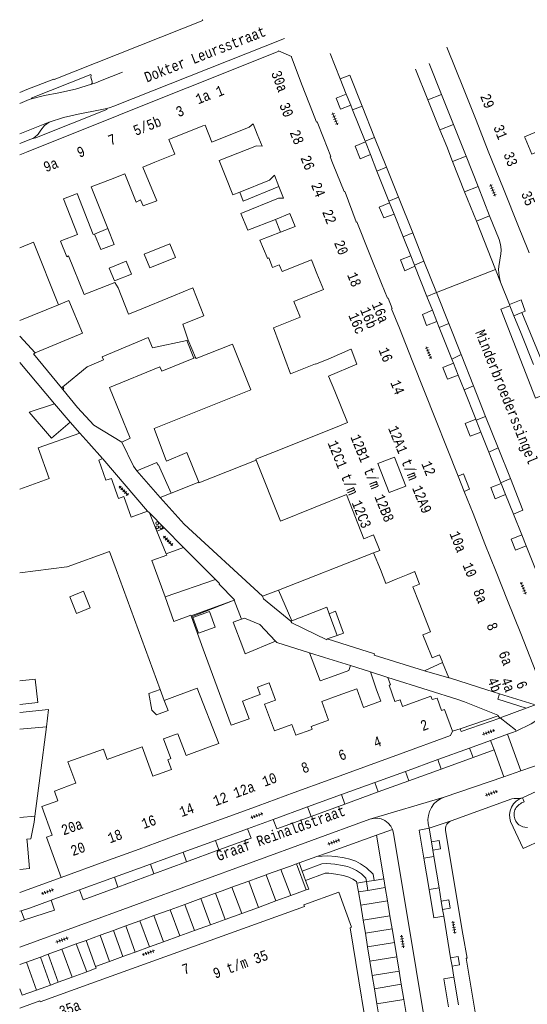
# Model space of a CAD drawing. Header units: metres. Extents: x 196790 to 198335, y 354523 to 356036.
# Tile 25 of 105: x 196790 to 196879, y 355715 to 355888. Entities that reach past the tile are written whole.
import ezdxf

# ---------------------------------------------------------------- set-up
doc = ezdxf.new("R2010")
doc.units = ezdxf.units.M
doc.linetypes.add('DGN Style 2', pattern=[186.027128, 111.616277, -74.410851])
for name, color, linetype, lineweight in [('afdak', 252, 'DGN Style 2', 18), ('bij- of bedrijfsgebouw', 252, 'Continuous', 18), ('carport', 252, 'Continuous', 18), ('functiescheiding', 252, 'Continuous', 18), ('hoofdgebouw', 252, 'Continuous', 18), ('huisnummer BAG', 252, 'Continuous', 18), ('kant asfaltverharding', 252, 'Continuous', 18), ('kant klinkerverharding', 252, 'Continuous', 18), ('kant muur (extern)', 252, 'Continuous', 18), ('kant stolverharding', 252, 'Continuous', 18), ('kant tegelverharding', 252, 'Continuous', 18), ('raster', 252, 'Continuous', 18), ('schutting', 252, 'Continuous', 18), ('straatnaam', 252, 'Continuous', 18), ('T22_berm', 252, 'DGN Style 2', 18), ('tuinhuis', 252, 'DGN Style 2', 18), ('verh betonsymbool', 2, 'Continuous', 0), ('verh tegelsymbool', 2, 'Continuous', 0), ('vlakafsluiter grijs', 252, 'DGN Style 2', 18)]:
    doc.layers.add(name, color=color, linetype=linetype, lineweight=lineweight)
doc.styles.add('Style-Courier New', font='cour.ttf')

# ---------------------------------------------------------------- blocks, each defined once
blk = doc.blocks.new('S621')
at = {"layer": 'verh betonsymbool', "color": 252, "linetype": 'Continuous', "lineweight": 0}
for centre in [(-0.48, 0.24), (0.52, 0.24), (0.02, -0.26)]:
    blk.add_circle(centre, 0.25, dxfattribs=at)
blk = doc.blocks.new('S642')
at = {"layer": 'verh tegelsymbool', "color": 252}
for p, q in [((-1.12, 0), (1.12, 0)), ((-0.9, -0.25), (-0.9, 0.25)), ((-0.45, -0.25), (-0.45, 0.25)), ((0, -0.25), (0, 0.25)), ((0.45, -0.25), (0.45, 0.25)), ((0.9, -0.25), (0.9, 0.25))]:
    blk.add_line(p, q, dxfattribs=at)

msp = doc.modelspace()

# ---------------------------------------------------------------- linework, layer by layer
at = {"layer": 'afdak'}
msp.add_line((196834.439, 355852.827), (196835.357, 355850.596), dxfattribs=at)
at = {"layer": 'afdak', "flags": 128}
for points in [[(196828.204, 355857.617), (196828.832, 355856.011), (196835.056, 355858.596)], [(196802.776, 355850.266), (196803.893, 355847.547), (196806.237, 355848.453), (196805.104, 355851.234)], [(196866.422, 355807.887), (196867.355, 355808.279), (196868.394, 355805.608), (196867.474, 355805.239)], [(196845.23, 355780.039), (196846.341, 355780.412), (196844.947, 355784.243), (196843.841, 355783.83)], [(196877.686, 355751.589), (196877.129, 355751.363), (196876.593, 355751.013), (196876.12, 355750.541), (196875.748, 355749.967), (196875.508, 355749.326), (196875.409, 355748.665), (196875.446, 355748.026), (196875.596, 355747.444)], [(196875.596, 355747.444), (196877.81, 355742.751), (196881.106, 355744.272)]]:
    msp.add_lwpolyline(points, dxfattribs=at)
at = {"layer": 'bij- of bedrijfsgebouw'}
for p, q in [((196816.607, 355839.461), (196810.365, 355836.879)), ((196798.335, 355838.65), (196800.725, 355832.892)), ((196810.365, 355836.879), (196808.755, 355836.213)), ((196819.164, 355831.705), (196818.254, 355834.467)), ((196800.725, 355832.892), (196792.406, 355829.45)), ((196818.949, 355831.635), (196819.164, 355831.705)), ((196792.147, 355829.321), (196797.013, 355823.342)), ((196797.013, 355823.342), (196797.251, 355823.538)), ((196798.53, 355817.335), (196795.774, 355820.573)), ((196795.263, 355814.555), (196798.529, 355817.334)), ((196798.529, 355817.334), (196798.53, 355817.335)), ((196801.833, 355813.694), (196800.26, 355815.427)), ((196813.243, 355816.206), (196815.244, 355810.944)), ((196804.209, 355810.957), (196801.833, 355813.694)), ((196809.057, 355814.522), (196807.583, 355813.835)), ((196818.937, 355812.055), (196821.024, 355806.855)), ((196804.209, 355810.957), (196803.557, 355810.717)), ((196813.709, 355810.293), (196810.196, 355808.802)), ((196794.842, 355807.5), (196789.708, 355805.605)), ((196821.024, 355806.855), (196816.205, 355804.921)), ((196809.199, 355800.734), (196812.093, 355801.789)), ((196812.422, 355801.456), (196812.093, 355801.789)), ((196813.726, 355798.28), (196812.422, 355801.456)), ((196815.36, 355794.301), (196813.726, 355798.28)), ((196805.444, 355794.707), (196798.013, 355792.051)), ((196806.604, 355791.546), (196805.444, 355794.707)), ((196837.319, 355782.561), (196843.423, 355784.97)), ((196843.841, 355783.83), (196843.423, 355784.97)), ((196828.511, 355782.853), (196827.088, 355782.353)), ((196828.738, 355777.932), (196827.088, 355782.353)), ((196837.159, 355782.498), (196837.319, 355782.561)), ((196845.23, 355780.039), (196843.841, 355783.83)), ((196834.487, 355778.997), (196833.553, 355780.019)), ((196843.527, 355779.415), (196845.23, 355780.039)), ((196840.397, 355776.999), (196843.022, 355776.175)), ((196843.022, 355776.175), (196847.581, 355774.744))]:
    msp.add_line(p, q, dxfattribs=at)
at = {"layer": 'bij- of bedrijfsgebouw', "flags": 128}
for points in [[(196808.755, 355836.213), (196806.911, 355840.861), (196806.361, 355841.809), (196800.984, 355839.68)], [(196818.254, 355834.467), (196821.899, 355835.948), (196819.978, 355840.83), (196816.607, 355839.461)], [(196797.251, 355823.538), (196801.488, 355827.015), (196804.377, 355828.23), (196804.156, 355828.765), (196812.212, 355832.137), (196812.936, 355830.352), (196818.949, 355831.635)], [(196795.263, 355814.555), (196791.383, 355819.114), (196795.774, 355820.573)], [(196794.842, 355807.5), (196792.961, 355812.825), (196800.26, 355815.427)], [(196807.583, 355813.835), (196809.638, 355809.663), (196810.196, 355808.802)], [(196815.244, 355810.944), (196815.408, 355810.512), (196818.937, 355812.055)], [(196806.495, 355805.424), (196805.749, 355807.512), (196804.774, 355807.183), (196803.557, 355810.717)], [(196816.205, 355804.921), (196814.011, 355809.901), (196813.905, 355809.866), (196813.709, 355810.293)], [(196806.495, 355805.424), (196807.01, 355803.983), (196807.956, 355804.315), (196809.199, 355800.734)], [(196812.843, 355793.118), (196815.465, 355794.044), (196815.36, 355794.301)], [(196833.553, 355780.019), (196831.752, 355781.91), (196829.039, 355783.039), (196828.511, 355782.853)], [(196837.159, 355782.498), (196837.193, 355782.412), (196837.345, 355782.248), (196843.43, 355779.237), (196843.527, 355779.415)], [(196828.738, 355777.932), (196829.179, 355776.788), (196834.487, 355778.997)], [(196844.237, 355772.793), (196842.269, 355772.082), (196840.397, 355776.999)], [(196847.581, 355774.744), (196847.318, 355773.905), (196844.237, 355772.793)], [(196831.8, 355769.697), (196831.33, 355770.984), (196833.353, 355771.73), (196834.47, 355768.699), (196832.55, 355767.992)], [(196789.708, 355766.565), (196794.772, 355767.062), (196794.415, 355764.041)], [(196794.415, 355764.041), (196789.708, 355763.623)]]:
    msp.add_lwpolyline(points, dxfattribs=at)
at = {"layer": 'carport'}
for p, q in [((196815.139, 355786.754), (196823.943, 355789.825)), ((196827.206, 355786.205), (196819.704, 355783.442))]:
    msp.add_line(p, q, dxfattribs=at)
at = {"layer": 'carport', "flags": 128}
msp.add_lwpolyline([(196827.206, 355786.205), (196827.3, 355786.242), (196824.618, 355788.991), (196824.674, 355789.09), (196823.943, 355789.825)], dxfattribs=at)
at = {"layer": 'functiescheiding'}
for p, q in [((196845.79, 355877.427), (196847.472, 355878.085)), ((196847.472, 355878.085), (196849.639, 355872.639)), ((196861.118, 355873.733), (196863.511, 355874.694)), ((196849.639, 355872.639), (196847.962, 355871.973)), ((196849.639, 355872.639), (196851.814, 355867.175)), ((196863.247, 355868.471), (196865.604, 355869.422)), ((196851.814, 355867.175), (196850.145, 355866.486)), ((196851.814, 355867.175), (196853.892, 355861.953)), ((196865.461, 355862.954), (196867.808, 355863.87)), ((196853.892, 355861.953), (196852.212, 355861.293)), ((196853.892, 355861.953), (196855.983, 355856.698)), ((196867.562, 355857.67), (196869.901, 355858.598)), ((196855.983, 355856.698), (196854.317, 355856.004)), ((196855.983, 355856.698), (196858.472, 355850.445)), ((196869.617, 355852.502), (196871.934, 355853.477)), ((196858.472, 355850.445), (196856.801, 355849.764)), ((196858.472, 355850.445), (196860.439, 355845.502)), ((196858.765, 355844.83), (196860.439, 355845.502)), ((196860.439, 355845.502), (196862.622, 355840.016)), ((196862.622, 355840.016), (196860.943, 355839.358)), ((196862.622, 355840.016), (196864.771, 355834.616)), ((196864.771, 355834.616), (196863.113, 355833.907)), ((196864.771, 355834.616), (196866.939, 355829.17)), ((196866.939, 355829.17), (196865.311, 355828.383)), ((196866.939, 355829.17), (196869.107, 355823.722)), ((196867.456, 355822.995), (196869.107, 355823.722)), ((196869.107, 355823.722), (196871.24, 355818.362)), ((196871.24, 355818.362), (196869.565, 355817.695)), ((196875.57, 355807.483), (196873.444, 355812.824)), ((196875.57, 355807.483), (196873.92, 355806.752)), ((196872.106, 355761.647), (196872.71, 355759.991)), ((196877.421, 355756.319), (196875.076, 355762.726)), ((196868.44, 355760.315), (196869.041, 355758.659)), ((196869.041, 355758.659), (196872.71, 355759.991)), ((196872.71, 355759.991), (196874.423, 355755.296)), ((196862.875, 355758.292), (196863.475, 355756.639)), ((196863.475, 355756.639), (196869.041, 355758.659)), ((196857.821, 355754.588), (196863.475, 355756.639)), ((196857.222, 355756.237), (196857.821, 355754.588)), ((196851.84, 355754.281), (196852.438, 355752.634)), ((196852.438, 355752.634), (196857.821, 355754.588)), ((196846.014, 355752.164), (196846.611, 355750.52)), ((196846.611, 355750.52), (196852.438, 355752.634)), ((196840.084, 355750.008), (196840.68, 355748.367)), ((196840.68, 355748.367), (196846.611, 355750.52)), ((196823.958, 355744.147), (196824.564, 355742.501)), ((196818.285, 355742.086), (196818.9, 355740.416)), ((196818.9, 355740.416), (196824.564, 355742.501)), ((196862.167, 355741.332), (196860.421, 355741.04)), ((196812.578, 355740.011), (196813.201, 355738.317)), ((196813.201, 355738.317), (196818.9, 355740.416)), ((196806.27, 355737.719), (196806.904, 355735.998)), ((196806.904, 355735.998), (196813.201, 355738.317)), ((196832.847, 355738.139), (196834.552, 355733.562)), ((196835.424, 355739.076), (196837.129, 355734.5)), ((196826.848, 355735.957), (196828.553, 355731.38)), ((196829.773, 355737.021), (196831.478, 355732.444)), ((196863.079, 355735.852), (196861.338, 355735.561)), ((196823.947, 355734.903), (196825.652, 355730.324)), ((196821.375, 355733.968), (196823.081, 355729.389)), ((196849.39, 355732.8), (196854.053, 355733.574)), ((196790.558, 355730.234), (196789.959, 355731.832)), ((196789.708, 355729.954), (196790.558, 355730.234)), ((196809.941, 355724.616), (196808.275, 355729.204)), ((196805.425, 355722.98), (196803.763, 355727.559)), ((196807.783, 355723.834), (196806.119, 355728.419)), ((196850.58, 355725.539), (196855.26, 355726.316)), ((196798.879, 355720.237), (196797.105, 355725.125)), ((196792.649, 355717.971), (196790.879, 355722.847)), ((196851.783, 355718.203), (196856.48, 355718.983))]:
    msp.add_line(p, q, dxfattribs=at)
at = {"layer": 'functiescheiding', "flags": 128}
for points in [[(196875.493, 355837.726), (196873.87, 355837.104), (196879.958, 355821.556), (196881.651, 355822.236)], [(196871.24, 355818.362), (196873.444, 355812.824), (196871.796, 355812.091)], [(196875.57, 355807.483), (196877.767, 355801.963), (196876.118, 355801.232)], [(196834.048, 355747.815), (196834.695, 355746.196), (196840.68, 355748.367)], [(196824.564, 355742.501), (196830.191, 355744.573), (196829.549, 355746.179)], [(196800.201, 355735.513), (196800.823, 355733.758), (196806.904, 355735.998)], [(196790.558, 355730.234), (196795.815, 355731.964), (196795.199, 355733.695)]]:
    msp.add_lwpolyline(points, dxfattribs=at)
at = {"layer": 'hoofdgebouw'}
for p, q in [((196867.458, 355875.419), (196864.451, 355882.971)), ((196789.708, 355875.024), (196790.984, 355875.528)), ((196819.031, 355875.84), (196813.03, 355873.439)), ((196839.148, 355876.273), (196840.936, 355871.634)), ((196869.55, 355870.166), (196867.458, 355875.419)), ((196813.03, 355873.439), (196807.054, 355871.048)), ((196807.054, 355871.048), (196801.966, 355869.012)), ((196871.696, 355864.782), (196869.55, 355870.166)), ((196801.966, 355869.012), (196795.988, 355866.621)), ((196815.82, 355866.798), (196821.736, 355869.175)), ((196822.151, 355869.336), (196821.736, 355869.175)), ((196883.39, 355869.521), (196878.064, 355867.277)), ((196878.156, 355867.058), (196878.064, 355867.277)), ((196795.988, 355866.621), (196790.874, 355864.575)), ((196790.874, 355864.575), (196789.708, 355864.108)), ((196874.343, 355858.2), (196871.696, 355864.782)), ((196813.372, 355862.824), (196811.265, 355861.968)), ((196811.265, 355861.968), (196813.683, 355856.091)), ((196876.993, 355851.608), (196874.343, 355858.2)), ((196797.381, 355856.434), (196799.628, 355857.312)), ((196846.648, 355857.593), (196848.587, 355852.415)), ((196834.439, 355852.827), (196837.001, 355853.839)), ((196802.776, 355850.266), (196805.104, 355851.234)), ((196792.142, 355848.813), (196796.491, 355837.891)), ((196850.88, 355846.993), (196853.037, 355841.583)), ((196796.491, 355837.891), (196798.335, 355838.65)), ((196837.084, 355825.796), (196834.095, 355833.839)), ((196856.136, 355833.772), (196858.378, 355828.129)), ((196830.136, 355823.001), (196826.955, 355830.999)), ((196820.195, 355828.531), (196820.489, 355828.65)), ((196858.378, 355828.129), (196860.529, 355822.716)), ((196843.769, 355825.415), (196844.842, 355822.76)), ((196830.136, 355823.001), (196813.243, 355816.206)), ((196844.842, 355822.76), (196847.059, 355817.274)), ((196860.529, 355822.716), (196866.422, 355807.887)), ((196847.059, 355817.274), (196845.652, 355816.694)), ((196866.422, 355807.887), (196867.474, 355805.239)), ((196867.474, 355805.239), (196869.026, 355801.335)), ((196869.026, 355801.335), (196871.123, 355796.058)), ((196851.632, 355794.47), (196852.714, 355794.893)), ((196852.82, 355791.554), (196851.632, 355794.47)), ((196871.123, 355796.058), (196873.074, 355791.148)), ((196815.139, 355786.754), (196812.843, 355793.118)), ((196797.947, 355792.027), (196789.708, 355790.98)), ((196798.013, 355792.051), (196797.947, 355792.027)), ((196806.604, 355791.546), (196814.29, 355770.589)), ((196873.074, 355791.148), (196875.065, 355786.138)), ((196857.63, 355790.693), (196855.569, 355789.849)), ((196875.065, 355786.138), (196877.366, 355780.349)), ((196859.596, 355785.713), (196861.601, 355780.678)), ((196819.759, 355783.291), (196819.704, 355783.442)), ((196863.62, 355775.495), (196863.702, 355775.295)), ((196863.702, 355775.295), (196864.796, 355772.619)), ((196851.104, 355773.639), (196854.145, 355772.685)), ((196852.158, 355770.525), (196851.104, 355773.639)), ((196814.29, 355770.589), (196815.015, 355768.612)), ((196831.414, 355769.555), (196831.8, 355769.697)), ((196832.55, 355767.992), (196834.27, 355763.325)), ((196826.729, 355764.311), (196829.833, 355765.454)), ((196816.997, 355762.689), (196817.165, 355762.751)), ((196818.83, 355759.041), (196822.762, 355760.473)), ((196805.006, 355758.292), (196807.41, 355759.173)), ((196849.923, 355756.972), (196856.183, 355759.255)), ((196843.883, 355754.77), (196849.923, 355756.972)), ((196837.742, 355752.531), (196843.883, 355754.77)), ((196831.425, 355750.228), (196837.742, 355752.531)), ((196827.092, 355748.648), (196831.425, 355750.228)), ((196792.353, 355748.375), (196789.708, 355748.19)), ((196822.724, 355747.056), (196827.092, 355748.648)), ((196816.911, 355744.936), (196822.724, 355747.056)), ((196810.621, 355742.643), (196816.911, 355744.936)), ((196804.582, 355740.441), (196810.621, 355742.643))]:
    msp.add_line(p, q, dxfattribs=at)
at = {"layer": 'hoofdgebouw', "flags": 128}
for points in [[(196795.762, 355877.32), (196821.726, 355887.634), (196821.68, 355887.743), (196821.75, 355887.77)], [(196837.274, 355881.312), (196834.992, 355882.307), (196834.925, 355882.199), (196819.031, 355875.84)], [(196839.148, 355876.273), (196837.248, 355881.202), (196837.274, 355881.312)], [(196790.984, 355875.528), (196795.683, 355877.385), (196795.736, 355877.31), (196795.762, 355877.32)], [(196842.874, 355867.075), (196841.73, 355869.908), (196841.618, 355869.865), (196840.936, 355871.634)], [(196831.277, 355867.726), (196830.533, 355869.562), (196829.872, 355868.954), (196823.343, 355866.363), (196822.151, 355869.336)], [(196883.518, 355869.217), (196884.662, 355866.501), (196879.336, 355864.257), (196878.156, 355867.058)], [(196813.372, 355862.824), (196816.876, 355864.243), (196815.82, 355866.798)], [(196831.277, 355867.726), (196832.113, 355865.665), (196831.154, 355865.71), (196824.625, 355863.119), (196825.781, 355860.228)], [(196842.874, 355867.075), (196844.176, 355863.852), (196844.037, 355863.796), (196844.574, 355862.459)], [(196844.574, 355862.459), (196846.496, 355857.678), (196846.601, 355857.718), (196846.648, 355857.593)], [(196805.104, 355851.234), (196802.224, 355858.501), (196805.578, 355859.826)], [(196805.578, 355859.826), (196808.097, 355860.821), (196810.062, 355855.844), (196810.851, 355856.264), (196811.34, 355855.174), (196813.683, 355856.091)], [(196825.781, 355860.228), (196827.014, 355857.147), (196828.204, 355857.617)], [(196828.204, 355857.617), (196833.399, 355859.666), (196834.275, 355860.562), (196835.056, 355858.596)], [(196835.056, 355858.596), (196835.874, 355856.538), (196834.998, 355856.544), (196828.382, 355853.837), (196829.618, 355850.922), (196834.439, 355852.827)], [(196797.092, 355849.138), (196799.82, 355850.205), (196797.381, 355856.434)], [(196799.628, 355857.312), (196799.736, 355857.354), (196802.577, 355850.183), (196802.776, 355850.266)], [(196837.001, 355853.839), (196837.935, 355851.602), (196835.357, 355850.596)], [(196848.587, 355852.415), (196848.612, 355852.347), (196848.724, 355852.399), (196850.88, 355846.993)], [(196878.875, 355846.955), (196878.626, 355847.547), (196876.993, 355851.608)], [(196835.357, 355850.596), (196831.742, 355849.186), (196833.001, 355846.159)], [(196789.708, 355847.852), (196792.142, 355848.813)], [(196797.933, 355846.3), (196796.824, 355849.033), (196797.092, 355849.138)], [(196800.984, 355839.68), (196798.27, 355846.437), (196797.933, 355846.3)], [(196833.001, 355846.159), (196833.067, 355846), (196833.309, 355846.111), (196833.962, 355844.401), (196835.08, 355844.867), (196835.608, 355843.679), (196840.767, 355845.769), (196841.726, 355843.365)], [(196841.726, 355843.365), (196842.839, 355840.577), (196837.655, 355838.483), (196838.713, 355835.905)], [(196853.037, 355841.583), (196854.051, 355839.039), (196854.172, 355839.07), (196854.902, 355837.216), (196854.788, 355837.163), (196856.136, 355833.772)], [(196838.713, 355835.905), (196838.794, 355835.708), (196834.095, 355833.839)], [(196826.955, 355830.999), (196820.572, 355828.46), (196820.489, 355828.65)], [(196792.406, 355829.45), (196792.216, 355829.372), (196792.147, 355829.321)], [(196847.634, 355830.101), (196843.675, 355828.371), (196841.486, 355827.464), (196841.465, 355827.559), (196837.084, 355825.796)], [(196847.634, 355830.101), (196847.733, 355830.145), (196848.703, 355827.498), (196843.769, 355825.415)], [(196809.057, 355814.522), (196805.4, 355823.411), (196814.228, 355827.028), (196814.556, 355826.244), (196820.195, 355828.531)], [(196831.063, 355810.708), (196831.008, 355810.845), (196835.65, 355812.702), (196845.652, 355816.694)], [(196852.714, 355794.893), (196851.623, 355797.609), (196849.925, 355796.94), (196846.876, 355804.681), (196835.331, 355800.039), (196831.063, 355810.708)], [(196857.271, 355806.17), (196855.292, 355811.242), (196852.397, 355810.112), (196854.376, 355805.041), (196857.271, 355806.17)], [(196855.569, 355789.849), (196853.75, 355789.117), (196852.82, 355791.554)], [(196857.63, 355790.693), (196858.847, 355791.2), (196858.866, 355791.148)], [(196858.866, 355791.148), (196859.66, 355789.015), (196858.486, 355788.515), (196859.596, 355785.713)], [(196819.704, 355783.442), (196819.647, 355783.598), (196816.685, 355782.468), (196815.139, 355786.754)], [(196826.729, 355764.311), (196821.833, 355777.596), (196819.759, 355783.291)], [(196861.601, 355780.678), (196860.22, 355780.13), (196860.871, 355778.539)], [(196877.366, 355780.349), (196881.615, 355769.655), (196881.683, 355769.581)], [(196860.871, 355778.539), (196861.883, 355776.089), (196863.162, 355776.615), (196863.62, 355775.495)], [(196854.145, 355772.685), (196854.591, 355771.399), (196854.339, 355771.315)], [(196864.796, 355772.619), (196864.908, 355772.615), (196871.46, 355770.518), (196873.642, 355769.832)], [(196815.015, 355768.612), (196820.788, 355770.775), (196824.558, 355761.127), (196822.762, 355760.473)], [(196845.417, 355769.508), (196848.675, 355770.685), (196849.87, 355767.406), (196852.857, 355768.494)], [(196852.857, 355768.494), (196852.889, 355768.506), (196852.158, 355770.525)], [(196854.339, 355771.315), (196855.375, 355768.457), (196856.277, 355768.784), (196856.707, 355767.599), (196861.652, 355769.391), (196861.858, 355768.788), (196862.727, 355769.062), (196863.502, 355766.891), (196864.051, 355767.081), (196865.442, 355763.249)], [(196829.833, 355765.454), (196828.675, 355768.546), (196831.414, 355769.555)], [(196840.623, 355763.523), (196840.886, 355763.62), (196840.714, 355764.089), (196843.763, 355765.213), (196842.56, 355768.476), (196845.417, 355769.508)], [(196873.642, 355769.832), (196879.721, 355767.92), (196879.791, 355767.849)], [(196834.27, 355763.325), (196837.324, 355764.438), (196838.015, 355762.562), (196840.623, 355763.523)], [(196813.023, 355755.39), (196816.246, 355756.572), (196815.623, 355758.271), (196816.139, 355758.461), (196814.874, 355761.911), (196816.997, 355762.689)], [(196817.165, 355762.751), (196817.364, 355762.827), (196818.83, 355759.041)], [(196865.442, 355763.249), (196865.072, 355762.496), (196856.183, 355759.255)], [(196805.006, 355758.292), (196804.346, 355760.116), (196798.148, 355757.886), (196799.531, 355754.165), (196799.496, 355754.152)], [(196807.41, 355759.173), (196811.114, 355760.517), (196813.023, 355755.39)], [(196877.686, 355751.589), (196886.983, 355755.926), (196887.226, 355756.071), (196887.493, 355756.165), (196887.774, 355756.212), (196888.058, 355756.217), (196888.267, 355756.187), (196888.467, 355756.12), (196888.655, 355756.025), (196888.832, 355755.91), (196888.975, 355755.789)], [(196796.964, 355737.671), (196794.397, 355744.726), (196795.397, 355745.092), (196793.586, 355750.076), (196796.402, 355751.082), (196795.784, 355752.773), (196799.496, 355754.152)], [(196878.559, 355746.438), (196878.087, 355746.461), (196877.721, 355746.541), (196877.374, 355746.681), (196877.057, 355746.883), (196876.787, 355747.143), (196876.528, 355747.522), (196876.354, 355747.947), (196876.256, 355748.394), (196876.217, 355748.85), (196876.232, 355749.069), (196876.285, 355749.282), (196876.365, 355749.486), (196876.462, 355749.683), (196876.594, 355749.895), (196876.749, 355750.091), (196876.923, 355750.271), (196877.112, 355750.434), (196877.318, 355750.582), (196877.537, 355750.71), (196877.767, 355750.817), (196878.006, 355750.901), (196877.686, 355751.589)], [(196792.353, 355748.375), (196792.212, 355747.344), (196791.682, 355744.418), (196790.964, 355744.353), (196790.999, 355743.959)], [(196790.999, 355743.959), (196791.424, 355739.223), (196789.708, 355739.075)], [(196796.964, 355737.671), (196796.97, 355737.655), (196804.582, 355740.441)], [(196851.533, 355704.26), (196847.509, 355728.878), (196847.788, 355728.976), (196845.57, 355735.108), (196839.418, 355732.859), (196839.522, 355732.579), (196802.182, 355719.101)], [(196802.182, 355719.101), (196793.314, 355715.904), (196793.244, 355716.063), (196789.708, 355714.787)]]:
    msp.add_lwpolyline(points, dxfattribs=at)
at = {"layer": 'kant asfaltverharding'}
for p, q in [((196844.038, 355881.828), (196845.79, 355877.427)), ((196861.118, 355873.733), (196858.939, 355879.12)), ((196845.79, 355877.427), (196846.852, 355874.76)), ((196846.852, 355874.76), (196847.628, 355872.811)), ((196863.247, 355868.471), (196861.118, 355873.733)), ((196847.628, 355872.811), (196847.962, 355871.973)), ((196847.962, 355871.973), (196850.145, 355866.486)), ((196850.145, 355866.486), (196850.191, 355866.371)), ((196850.191, 355866.371), (196851.07, 355864.162)), ((196851.07, 355864.162), (196852.212, 355861.293)), ((196867.562, 355857.67), (196865.461, 355862.954)), ((196852.212, 355861.293), (196854.317, 355856.004)), ((196869.617, 355852.502), (196867.562, 355857.67)), ((196854.317, 355856.004), (196854.438, 355855.7)), ((196854.438, 355855.7), (196855.211, 355853.758)), ((196855.211, 355853.758), (196856.801, 355849.764)), ((196872.97, 355844.071), (196869.617, 355852.502)), ((196856.801, 355849.764), (196858.121, 355846.448)), ((196858.121, 355846.448), (196858.765, 355844.83)), ((196858.765, 355844.83), (196858.849, 355844.619)), ((196858.849, 355844.619), (196860.943, 355839.358)), ((196873.86, 355841.833), (196872.97, 355844.071)), ((196873.86, 355841.833), (196875.406, 355837.945)), ((196860.943, 355839.358), (196861.915, 355836.915)), ((196875.406, 355837.945), (196875.493, 355837.726)), ((196875.493, 355837.726), (196876.19, 355835.972)), ((196861.915, 355836.915), (196862.695, 355834.956)), ((196876.19, 355835.972), (196877.427, 355832.861)), ((196862.695, 355834.956), (196863.113, 355833.907)), ((196863.113, 355833.907), (196865.311, 355828.383)), ((196877.427, 355832.861), (196879.596, 355827.405)), ((196865.311, 355828.383), (196865.6, 355827.656)), ((196865.6, 355827.656), (196866.436, 355825.557)), ((196866.436, 355825.557), (196867.456, 355822.995)), ((196867.456, 355822.995), (196869.499, 355817.86)), ((196869.499, 355817.86), (196869.565, 355817.695)), ((196869.565, 355817.695), (196870.392, 355815.618)), ((196870.392, 355815.618), (196871.796, 355812.091)), ((196871.796, 355812.091), (196873.92, 355806.752)), ((196873.92, 355806.752), (196873.978, 355806.607)), ((196873.978, 355806.607), (196874.737, 355804.701)), ((196816.205, 355804.921), (196814.3, 355804.186)), ((196874.737, 355804.701), (196876.118, 355801.232)), ((196876.118, 355801.232), (196877.554, 355797.624)), ((196878.319, 355795.703), (196877.554, 355797.624)), ((196880.299, 355790.728), (196878.319, 355795.703)), ((196832.17, 355786.869), (196834.986, 355787.969)), ((196832.17, 355786.869), (196832.349, 355786.451))]:
    msp.add_line(p, q, dxfattribs=at)
at = {"layer": 'kant asfaltverharding', "flags": 128}
for points in [[(196865.461, 355862.954), (196864.425, 355865.558), (196863.247, 355868.471)], [(196877.549, 355836.534), (196883.216, 355822.851), (196881.651, 355822.236)]]:
    msp.add_lwpolyline(points, dxfattribs=at)
at = {"layer": 'kant klinkerverharding'}
for p, q in [((196863.511, 355874.694), (196861.366, 355880.097)), ((196865.604, 355869.422), (196863.511, 355874.694)), ((196867.808, 355863.87), (196865.604, 355869.422)), ((196869.901, 355858.598), (196867.808, 355863.87)), ((196871.934, 355853.477), (196869.901, 355858.598)), ((196878.311, 355767.297), (196873.753, 355765.595)), ((196879.791, 355767.849), (196878.311, 355767.297)), ((196872.106, 355761.647), (196868.44, 355760.315)), ((196875.076, 355762.726), (196872.106, 355761.647)), ((196868.44, 355760.315), (196862.875, 355758.292)), ((196862.875, 355758.292), (196857.222, 355756.237)), ((196857.222, 355756.237), (196851.84, 355754.281)), ((196863.959, 355751.726), (196874.423, 355755.296)), ((196874.423, 355755.296), (196877.421, 355756.319)), ((196851.84, 355754.281), (196846.014, 355752.164)), ((196846.014, 355752.164), (196840.084, 355750.008)), ((196840.084, 355750.008), (196834.048, 355747.815)), ((196789.708, 355725.492), (196850.979, 355747.861)), ((196829.549, 355746.179), (196823.958, 355744.147)), ((196834.048, 355747.815), (196829.549, 355746.179)), ((196861.739, 355743.903), (196861.341, 355746.293)), ((196823.958, 355744.147), (196818.285, 355742.086)), ((196861.982, 355742.444), (196861.739, 355743.903)), ((196818.285, 355742.086), (196812.578, 355740.011)), ((196860.421, 355741.04), (196861.338, 355735.561)), ((196862.167, 355741.332), (196861.982, 355742.444)), ((196863.079, 355735.852), (196862.167, 355741.332)), ((196812.578, 355740.011), (196806.27, 355737.719)), ((196838.13, 355740.06), (196839.835, 355735.484)), ((196838.61, 355740.234), (196839.135, 355738.787)), ((196806.27, 355737.719), (196800.201, 355735.513)), ((196839.135, 355738.787), (196839.726, 355737.159)), ((196839.726, 355737.159), (196840.276, 355735.645)), ((196850.383, 355736.942), (196848.7, 355736.662)), ((196848.7, 355736.662), (196849.007, 355735.142)), ((196850.383, 355736.942), (196851.74, 355737.168)), ((196850.383, 355736.942), (196850.635, 355735.412)), ((196853.664, 355735.915), (196850.635, 355735.412)), ((196851.74, 355737.168), (196853.409, 355737.446)), ((196863.466, 355733.525), (196863.079, 355735.852)), ((196800.201, 355735.513), (196795.199, 355733.695)), ((196834.552, 355733.562), (196837.129, 355734.5)), ((196837.129, 355734.5), (196839.835, 355735.484)), ((196839.835, 355735.484), (196840.276, 355735.645)), ((196850.635, 355735.412), (196849.007, 355735.142)), ((196818.608, 355732.961), (196820.314, 355728.382)), ((196828.553, 355731.38), (196831.478, 355732.444)), ((196831.478, 355732.444), (196834.552, 355733.562)), ((196863.711, 355732.054), (196863.466, 355733.525)), ((196813.2, 355730.995), (196814.868, 355726.404)), ((196817.749, 355727.449), (196816.017, 355732.019)), ((196825.652, 355730.324), (196828.553, 355731.38)), ((196849.814, 355730.212), (196854.483, 355730.987)), ((196863.9, 355730.914), (196863.711, 355732.054)), ((196865.116, 355723.613), (196863.9, 355730.914)), ((196812.395, 355725.507), (196810.729, 355730.097)), ((196820.314, 355728.382), (196823.081, 355729.389)), ((196823.081, 355729.389), (196825.652, 355730.324)), ((196817.749, 355727.449), (196820.314, 355728.382)), ((196854.862, 355728.709), (196850.189, 355727.944)), ((196799.597, 355726.037), (196801.434, 355721.17)), ((196801.318, 355726.666), (196802.97, 355722.091)), ((196812.395, 355725.507), (196809.941, 355724.616)), ((196814.868, 355726.404), (196812.395, 355725.507)), ((196795.08, 355718.854), (196793.33, 355723.744)), ((196796.418, 355719.339), (196794.694, 355724.243)), ((196805.425, 355722.98), (196807.783, 355723.834)), ((196807.783, 355723.834), (196808.567, 355724.118)), ((196809.941, 355724.616), (196808.567, 355724.118)), ((196850.99, 355723.02), (196855.682, 355723.784)), ((196802.97, 355722.091), (196805.425, 355722.98)), ((196865.361, 355722.14), (196865.116, 355723.613)), ((196865.675, 355720.249), (196865.361, 355722.14)), ((196801.434, 355721.17), (196798.879, 355720.237)), ((196856.099, 355721.274), (196851.401, 355720.497)), ((196792.649, 355717.971), (196795.08, 355718.854)), ((196795.08, 355718.854), (196796.418, 355719.339)), ((196798.879, 355720.237), (196796.418, 355719.339)), ((196866.486, 355715.376), (196865.675, 355720.249)), ((196852.22, 355715.579), (196856.919, 355716.345))]:
    msp.add_line(p, q, dxfattribs=at)
at = {"layer": 'kant klinkerverharding', "flags": 128}
for points in [[(196836.021, 355884.475), (196806.174, 355872.648), (196805.561, 355872.423), (196804.938, 355872.23)], [(196802.255, 355876.463), (196802.378, 355876.672), (196802.38, 355876.914), (196802.163, 355877.741), (196802.223, 355878.057)], [(196807.68, 355878.567), (196803.822, 355877.043), (196803.042, 355876.744), (196802.255, 355876.463)], [(196802.255, 355876.463), (196799.448, 355875.611), (196796.585, 355874.976), (196794.069, 355874.517), (196791.778, 355873.927)], [(196791.778, 355873.927), (196791.374, 355873.785), (196790.973, 355873.632), (196789.708, 355873.132)], [(196804.938, 355872.23), (196804.378, 355872.086), (196803.812, 355871.968), (196799.954, 355871.252), (196797.388, 355870.663), (196794.879, 355869.863)], [(196794.879, 355869.863), (196794.086, 355869.561), (196789.708, 355867.826)], [(196794.879, 355869.863), (196794.024, 355869.26), (196793.395, 355868.424), (196792.938, 355867.718), (196792.301, 355867.17)], [(196789.708, 355866.089), (196791.682, 355866.87), (196792, 355867.002), (196792.301, 355867.17)], [(196873.86, 355841.833), (196873.705, 355842.375), (196873.594, 355842.928), (196873.527, 355843.488), (196873.501, 355844.051), (196873.528, 355844.577), (196873.908, 355846.791), (196873.965, 355847.455), (196873.915, 355848.064), (196873.799, 355848.664), (196873.588, 355849.312), (196871.934, 355853.477)], [(196878.311, 355767.297), (196873.365, 355768.899), (196873.642, 355769.832)], [(196873.753, 355765.595), (196876.48, 355763.533), (196876.583, 355763.285)], [(196881.661, 355766.136), (196879.216, 355764.543), (196876.583, 355763.285)], [(196875.076, 355762.726), (196875.943, 355763.041), (196876.583, 355763.285)], [(196877.421, 355756.319), (196883.537, 355758.405), (196884.381, 355758.634), (196885.271, 355758.757), (196886.184, 355758.762), (196887.098, 355758.646)], [(196861.341, 355746.293), (196861.205, 355747.116), (196861.148, 355747.803), (196861.212, 355748.523), (196861.408, 355749.243), (196861.736, 355749.927), (196862.183, 355750.539), (196862.724, 355751.053), (196863.327, 355751.45), (196863.959, 355751.726)], [(196850.979, 355747.861), (196851.584, 355748.015), (196852.254, 355748.043), (196852.949, 355747.916), (196853.615, 355747.626), (196854.195, 355747.19), (196854.647, 355746.647), (196854.954, 355746.05)], [(196861.341, 355746.293), (196859.597, 355745.972), (196860.421, 355741.04)], [(196854.954, 355746.05), (196855.117, 355745.448), (196863.051, 355697.7)], [(196841.721, 355741.366), (196843.542, 355741.468), (196845.035, 355741.358), (196846.472, 355741.104), (196847.451, 355740.896), (196848.522, 355740.521), (196849.344, 355740.077), (196850.361, 355739.362), (196851.565, 355738.238), (196851.74, 355737.168)], [(196839.135, 355738.787), (196842.572, 355740.06), (196843.44, 355740.096), (196844.864, 355739.991), (196846.21, 355739.753), (196847.08, 355739.569), (196847.965, 355739.259), (196848.619, 355738.905), (196849.492, 355738.291), (196850.283, 355737.552), (196850.383, 355736.942)], [(196839.726, 355737.159), (196843.178, 355738.423), (196843.809, 355738.407), (196844.996, 355738.275), (196846.341, 355738.038), (196847.291, 355737.721), (196848.003, 355737.404), (196848.636, 355736.982), (196848.7, 355736.662)], [(196861.338, 355735.561), (196862.162, 355730.629), (196863.9, 355730.914)], [(196795.199, 355733.695), (196791.598, 355732.386), (196789.959, 355731.832)], [(196789.959, 355731.832), (196789.708, 355731.747)], [(196865.675, 355720.249), (196863.918, 355719.949), (196864.724, 355715.056)], [(196789.708, 355718.177), (196790.116, 355717.052), (196792.649, 355717.971)]]:
    msp.add_lwpolyline(points, dxfattribs=at)
at = {"layer": 'kant muur (extern)'}
for p, q in [((196796.491, 355837.891), (196789.708, 355835.124)), ((196818.949, 355831.635), (196820.195, 355828.531)), ((196820.489, 355828.65), (196819.164, 355831.705)), ((196797.013, 355823.342), (196797.246, 355823.053)), ((196800.26, 355815.427), (196798.529, 355817.334)), ((196801.833, 355813.694), (196800.26, 355815.427)), ((196818.373, 355795.424), (196815.36, 355794.301)), ((196823.943, 355789.825), (196818.373, 355795.424)), ((196834.986, 355787.969), (196851.632, 355794.47)), ((196834.986, 355787.969), (196851.632, 355794.47)), ((196819.759, 355783.291), (196827.206, 355786.205)), ((196828.511, 355782.853), (196827.206, 355786.205)), ((196847.581, 355774.744), (196851.104, 355773.639)), ((196866.775, 355763.708), (196865.442, 355763.249))]:
    msp.add_line(p, q, dxfattribs=at)
at = {"layer": 'kant muur (extern)', "flags": 128}
for points in [[(196795.774, 355820.573), (196789.708, 355827.758)], [(196797.246, 355823.053), (196797.451, 355823.262), (196797.251, 355823.538)], [(196821.024, 355806.855), (196821.059, 355806.724), (196831.063, 355810.708)], [(196827.206, 355786.205), (196827.3, 355786.242), (196824.618, 355788.991), (196824.674, 355789.09), (196823.943, 355789.825)], [(196840.397, 355776.999), (196834.672, 355778.795), (196834.487, 355778.997)], [(196854.145, 355772.685), (196861.188, 355770.475), (196866.364, 355768.788), (196867.537, 355768.422)], [(196794.415, 355764.041), (196793.282, 355755.496), (196792.353, 355748.375)], [(196865.188, 355747.563), (196875.825, 355751.452), (196876.242, 355751.508), (196877.04, 355751.474), (196877.686, 355751.589)], [(196867.26, 355727.735), (196864.205, 355745.865), (196864.189, 355746.26), (196864.275, 355746.645), (196864.472, 355747.009), (196864.751, 355747.316), (196864.958, 355747.461), (196865.188, 355747.563)]]:
    msp.add_lwpolyline(points, dxfattribs=at)
at = {"layer": 'kant stolverharding'}
for p, q in [((196804.237, 355810.925), (196812.093, 355801.789)), ((196810.196, 355808.802), (196814.3, 355804.186)), ((196815.074, 355798.768), (196812.422, 355801.456)), ((196818.373, 355795.424), (196815.074, 355798.768)), ((196832.349, 355786.451), (196837.159, 355782.498)), ((196860.52, 355773.822), (196864.796, 355772.619)), ((196873.45, 355765.963), (196873.696, 355765.575))]:
    msp.add_line(p, q, dxfattribs=at)
at = {"layer": 'kant stolverharding', "flags": 128}
for points in [[(196797.246, 355823.053), (196799.799, 355819.925), (196802.707, 355816.825), (196807.583, 355813.835)], [(196814.3, 355804.186), (196818.475, 355799.49), (196832.17, 355786.869)], [(196867.537, 355768.422), (196873.38, 355766.074), (196873.45, 355765.963)]]:
    msp.add_lwpolyline(points, dxfattribs=at)
at = {"layer": 'kant tegelverharding'}
for p, q in [((196877.549, 355836.534), (196876.19, 355835.972)), ((196813.726, 355798.28), (196815.074, 355798.768)), ((196873.696, 355765.575), (196873.753, 355765.595)), ((196853.409, 355737.446), (196852.14, 355745.074)), ((196841.721, 355741.366), (196838.61, 355740.234)), ((196836.895, 355739.611), (196835.424, 355739.076)), ((196838.13, 355740.06), (196836.895, 355739.611)), ((196838.61, 355740.234), (196838.13, 355740.06)), ((196831.371, 355737.602), (196829.773, 355737.021)), ((196832.847, 355738.139), (196831.371, 355737.602)), ((196833.084, 355738.225), (196832.847, 355738.139)), ((196835.424, 355739.076), (196833.084, 355738.225)), ((196826.848, 355735.957), (196825.139, 355735.336)), ((196827.658, 355736.252), (196826.848, 355735.957)), ((196829.773, 355737.021), (196827.658, 355736.252)), ((196853.664, 355735.915), (196853.409, 355737.446)), ((196854.053, 355733.574), (196853.664, 355735.915)), ((196822.492, 355734.374), (196821.375, 355733.968)), ((196823.947, 355734.903), (196822.492, 355734.374)), ((196825.139, 355735.336), (196823.947, 355734.903)), ((196849.007, 355735.142), (196849.39, 355732.8)), ((196818.585, 355732.953), (196816.017, 355732.019)), ((196818.608, 355732.961), (196818.585, 355732.953)), ((196821.375, 355733.968), (196818.608, 355732.961)), ((196849.39, 355732.8), (196849.814, 355730.212)), ((196854.483, 355730.987), (196854.053, 355733.574)), ((196813.2, 355730.995), (196810.729, 355730.097)), ((196816.017, 355732.019), (196813.2, 355730.995)), ((196854.862, 355728.709), (196854.483, 355730.987)), ((196808.275, 355729.204), (196806.902, 355728.705)), ((196810.729, 355730.097), (196808.275, 355729.204)), ((196849.814, 355730.212), (196850.189, 355727.944)), ((196803.763, 355727.559), (196801.318, 355726.666)), ((196806.119, 355728.419), (196803.763, 355727.559)), ((196806.902, 355728.705), (196806.119, 355728.419)), ((196817.749, 355727.449), (196814.868, 355726.404)), ((196850.189, 355727.944), (196850.58, 355725.539)), ((196855.26, 355726.316), (196854.862, 355728.709)), ((196799.597, 355726.037), (196797.105, 355725.125)), ((196801.318, 355726.666), (196799.597, 355726.037)), ((196850.58, 355725.539), (196850.99, 355723.02)), ((196855.682, 355723.784), (196855.26, 355726.316)), ((196790.879, 355722.847), (196793.33, 355723.744)), ((196793.33, 355723.744), (196794.694, 355724.243)), ((196797.105, 355725.125), (196794.694, 355724.243)), ((196856.099, 355721.274), (196855.682, 355723.784)), ((196850.99, 355723.02), (196851.401, 355720.497)), ((196851.401, 355720.497), (196851.783, 355718.203)), ((196856.48, 355718.983), (196856.099, 355721.274)), ((196856.919, 355716.345), (196856.48, 355718.983)), ((196851.783, 355718.203), (196852.22, 355715.579)), ((196852.22, 355715.579), (196852.623, 355713.123)), ((196857.328, 355713.885), (196856.919, 355716.345))]:
    msp.add_line(p, q, dxfattribs=at)
at = {"layer": 'kant tegelverharding', "flags": 128}
for points in [[(196791.778, 355873.927), (196791.718, 355874.052), (196802.137, 355878.19), (196802.223, 355878.057)], [(196847.628, 355872.811), (196845.843, 355872.101), (196845.061, 355874.027), (196846.852, 355874.76)], [(196804.938, 355872.23), (196804.961, 355872.066), (196792.364, 355867.036), (196792.301, 355867.17)], [(196850.191, 355866.371), (196848.387, 355865.627), (196849.255, 355863.422), (196851.07, 355864.162)], [(196854.438, 355855.7), (196852.603, 355854.983), (196853.432, 355853.08), (196855.211, 355853.758)], [(196858.121, 355846.448), (196856.334, 355845.734), (196857.105, 355843.82), (196858.849, 355844.619)], [(196875.406, 355837.945), (196877.442, 355838.744), (196878.173, 355836.792), (196877.549, 355836.534)], [(196861.915, 355836.915), (196860.17, 355836.193), (196860.911, 355834.231), (196862.695, 355834.956)], [(196865.6, 355827.656), (196863.771, 355826.903), (196864.586, 355824.854), (196866.436, 355825.557)], [(196869.499, 355817.86), (196867.641, 355817.091), (196868.512, 355814.903), (196870.392, 355815.618)], [(196873.978, 355806.607), (196872.145, 355805.919), (196872.886, 355803.932), (196874.737, 355804.701)], [(196877.554, 355797.624), (196875.682, 355796.882), (196876.44, 355794.944), (196878.319, 355795.703)], [(196866.775, 355763.708), (196866.966, 355763.194), (196873.696, 355765.575)], [(196852.14, 355745.074), (196843.73, 355742.039), (196841.721, 355741.366)], [(196861.739, 355743.903), (196863.086, 355744.146), (196863.336, 355742.692), (196861.982, 355742.444)], [(196796.964, 355737.671), (196789.708, 355735.064)], [(196863.466, 355733.525), (196864.811, 355733.741), (196865.056, 355732.285), (196863.711, 355732.054)], [(196867.26, 355727.735), (196868.007, 355723.573), (196867.809, 355723.538), (196869.558, 355713.057)], [(196865.116, 355723.613), (196866.434, 355723.819), (196866.681, 355722.369), (196865.361, 355722.14)], [(196789.708, 355722.419), (196790.879, 355722.847)], [(196802.97, 355722.091), (196803.078, 355721.791), (196801.434, 355721.17)]]:
    msp.add_lwpolyline(points, dxfattribs=at)
at = {"layer": 'raster'}
for p, q in [((196789.708, 355832.419), (196792.406, 355829.45)), ((196837.319, 355782.561), (196834.986, 355787.969)), ((196843.527, 355779.415), (196851.801, 355776.813))]:
    msp.add_line(p, q, dxfattribs=at)
at = {"layer": 'schutting'}
msp.add_line((196860.52, 355773.822), (196863.702, 355775.295), dxfattribs=at)
at = {"layer": 'schutting', "flags": 128}
msp.add_lwpolyline([(196851.801, 355776.813), (196851.75, 355776.574), (196860.52, 355773.822)], dxfattribs=at)
at = {"layer": 'T22_berm'}
msp.add_line((196866.775, 355763.708), (196873.45, 355765.963), dxfattribs=at)
at = {"layer": 'tuinhuis'}
for p, q in [((196816.007, 355848.558), (196816.961, 355846.165)), ((196820.009, 355783.164), (196822.895, 355784.215)), ((196822.895, 355784.215), (196823.893, 355781.473)), ((196821.008, 355780.422), (196820.009, 355783.164)), ((196823.893, 355781.473), (196821.008, 355780.422))]:
    msp.add_line(p, q, dxfattribs=at)
at = {"layer": 'tuinhuis', "flags": 128}
for points in [[(196816.961, 355846.165), (196812.452, 355844.367), (196811.497, 355846.76), (196816.007, 355848.558)], [(196806.269, 355842.052), (196805.358, 355844.302), (196808.357, 355845.516), (196809.268, 355843.266), (196806.269, 355842.052)], [(196802.056, 355784.842), (196799.631, 355783.868), (196798.457, 355786.789), (196800.882, 355787.763), (196802.056, 355784.842)], [(196789.708, 355772.083), (196792.444, 355772.368), (196792.87, 355768.276), (196789.708, 355767.948)], [(196815.015, 355768.612), (196815.666, 355766.899), (196813.638, 355766.106), (196812.81, 355766.963), (196812.327, 355769.875), (196814.29, 355770.589)]]:
    msp.add_lwpolyline(points, dxfattribs=at)
at = {"layer": 'vlakafsluiter grijs'}
for p, q in [((196872.97, 355844.071), (196862.622, 355840.016)), ((196863.959, 355751.726), (196850.979, 355747.861)), ((196861.341, 355746.293), (196865.188, 355747.563)), ((196852.14, 355745.074), (196854.954, 355746.05))]:
    msp.add_line(p, q, dxfattribs=at)

# ---------------------------------------------------------------- block references
at = {"layer": 'verh betonsymbool', "color": 7, "linetype": 'Continuous', "lineweight": 0, "rotation": 314.5948032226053}
msp.add_blockref('S621', (196813.95, 355799.154), dxfattribs=at)
at = {"layer": 'verh tegelsymbool'}
for p, rotation in [((196844.875, 355870.412), 291.8971505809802), ((196872.494, 355857.916), 291.535364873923), ((196861.265, 355829.491), 291.7162904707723), ((196807.908, 355805.342), 134.5948032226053), ((196815.683, 355796.579), 134.5948032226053), ((196877.836, 355788.289), 291.7162904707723), ((196871.766, 355763.092), 19.88516511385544), ((196872.258, 355752.422), 19.88516511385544), ((196831.188, 355748.503), 19.88516511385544), ((196844.695, 355743.886), 19.88516511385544), ((196794.573, 355735.185), 19.57672556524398), ((196865.695, 355728.948), 279.2079690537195), ((196797.116, 355726.732), 19.57672556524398), ((196856.672, 355726.486), 279.2079690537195), ((196812.215, 355724.494), 19.88516511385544)]:
    msp.add_blockref('S642', p, dxfattribs=dict(at, rotation=rotation))

# ---------------------------------------------------------------- texts
at = {"layer": 'huisnummer BAG', "style": 'Style-Courier New', "width": 0.694444}
for s, rotation, p in [('30a', 290.97171, (196833.663, 355878.431)), ('1', 21.89715, (196824.467, 355874.232)), ('1a', 21.7695, (196820.932, 355872.94)), ('29', 291.46106, (196870.256, 355874.376)), ('3', 21.7695, (196817.491, 355870.689)), ('30', 291.71629, (196835.087, 355872.838)), ('5/5b', 21.7695, (196810.029, 355867.422)), ('28', 291.71629, (196836.916, 355868.046)), ('31', 291.46106, (196872.548, 355868.96)), ('7', 21.7695, (196805.628, 355865.72)), ('9', 21.7695, (196800.166, 355863.582)), ('26', 291.71629, (196838.807, 355863.583)), ('33', 291.46106, (196874.316, 355864.219)), ('9a', 21.7695, (196794.308, 355861.049)), ('24', 291.71629, (196840.661, 355858.844)), ('35', 291.46106, (196877.409, 355857.346)), ('22', 291.71629, (196842.604, 355854.123)), ('20', 291.71629, (196844.682, 355848.729)), ('18', 291.71629, (196846.961, 355843.137)), ('16b', 292.33339, (196849.228, 355837.013)), ('16a', 292.33339, (196851.272, 355837.984)), ('16c', 292.33339, (196847.183, 355836.047)), ('16', 291.71629, (196852.464, 355829.983)), ('14', 291.71629, (196854.524, 355824.291)), ('12B1 t/m 12B8', 291.89715, (196847.538, 355814.774)), ('12A1 t/m 12A9', 291.89715, (196854.134, 355816.294)), ('12C1 t/m 12C3', 291.89715, (196843.558, 355813.699)), ('12', 291.89715, (196859.953, 355810.085)), ('10a', 291.71629, (196864.882, 355797.844)), ('10', 291.71629, (196867.163, 355792.341)), ('8a', 291.71629, (196869.027, 355787.773)), ('8', 291.71629, (196871.343, 355781.828)), ('6a', 291.71629, (196873.455, 355776.898)), ('4b', 291.89715, (196871.509, 355772.235)), ('4a', 290.17394, (196873.882, 355772.249)), ('6', 291.71629, (196876.509, 355771.618)), ('2', 19.93905, (196860.221, 355763.265)), ('4', 19.93905, (196852.002, 355760.352)), ('6', 19.93905, (196845.873, 355758.071)), ('8', 19.93905, (196839.36, 355755.858)), ('10', 19.93905, (196832.543, 355753.537)), ('12a', 19.93905, (196827.498, 355751.538)), ('12', 19.93905, (196823.949, 355750.131)), ('14', 19.93905, (196818.038, 355748.221)), ('16', 19.93905, (196811.408, 355746.14)), ('20a', 19.93905, (196797.391, 355745.02)), ('18', 19.93905, (196805.498, 355743.628)), ('20', 19.93905, (196799.023, 355741.4)), ('9 t/m 35', 19.88517, (196823.932, 355719.946)), ('7', 19.88517, (196818.504, 355720.621)), ('35a', 19.81181, (196797.002, 355713.309))]:
    msp.add_text(s, height=1.8, rotation=rotation, dxfattribs=at).set_placement(p)
at = {"layer": 'straatnaam', "style": 'Style-Courier New', "width": 0.694444}
for s, rotation, p in [('Dokter Leursstraat', 21.46106, (196811.962, 355876.769)), ('Minderbroederssingel', 291.95028, (196869.364, 355833.047)), ('Graaf Reinaldstraat', 19.88517, (196824.484, 355740.514))]:
    msp.add_text(s, height=1.8, rotation=rotation, dxfattribs=at).set_placement(p)

doc.saveas('drawing.dxf')
